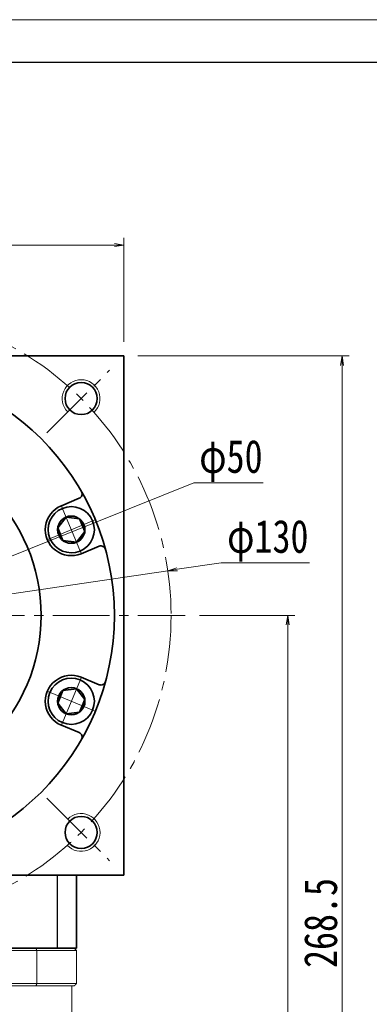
# Model space of a CAD drawing. Header units: millimetres. Extents: x -4 to 761, y -10 to 528.
# Tile 9 of 9: x 482 to 556, y 319 to 528. Entities that reach past the tile are written whole.
import ezdxf

# ---------------------------------------------------------------- set-up
doc = ezdxf.new("R2010")
doc.units = ezdxf.units.MM
doc.set_wipeout_variables(frame=1)
doc.linetypes.add('点画线', pattern=[18, 12, -2, 2, -2])
doc.layers.add('7标注层', color=4, linetype='Continuous')
for name, color, linetype, lineweight in [('EB0', 7, 'Continuous', 35), ('中心线层', 1, '点画线', 18), ('图框_外框线', 7, 'Continuous', 18), ('尺寸线层', 3, 'Continuous', 18), ('粗实线层', 7, 'Continuous', 35)]:
    doc.layers.add(name, color=color, linetype=linetype, lineweight=lineweight)
doc.styles.add('宋体', font='SimSun.ttf', dxfattribs={"width": 0.8})
doc.dimstyles.new('A水平标注$0', dxfattribs={"dimtxt": 3.5, "dimasz": 2, "dimexe": 1.5, "dimexo": 3, "dimgap": 1.1, "dimtad": 1, "dimtoh": 1, "dimdec": 4, "dimdsep": 46, "dimtxsty": '宋体', "dimblk": 'OPEN', "dimcen": 3, "dimclrd": 3, "dimclre": 3, "dimclrt": 6, "dimadec": 0, "dimazin": 0, "dimtm": 1e-09, "dimtfac": 1, "dimtdec": 4, "dimtix": 1, "dimtmove": 0, "dimatfit": 3, "dimldrblk": 'OPEN', "dimfxl": 0, "dimlwd": 13, "dimlwe": 13, "dimarcsym": 0})
doc.dimstyles.new('D直径标注φ25', dxfattribs={"dimtxt": 3.5, "dimasz": 2, "dimexe": 1, "dimexo": 3, "dimtad": 1, "dimtoh": 1, "dimdec": 1, "dimdsep": 46, "dimtxsty": '宋体', "dimblk": 'OPEN', "dimcen": 3, "dimclrd": 3, "dimclre": 3, "dimclrt": 130, "dimadec": 0, "dimazin": 0, "dimtm": 1e-09, "dimtfac": 1, "dimtdec": 1, "dimtmove": 0, "dimatfit": 0, "dimldrblk": 'OPEN', "dimfxl": 0, "dimlwd": 13, "dimlwe": 13, "dimarcsym": 0})

# ---------------------------------------------------------------- blocks, each defined once
blk = doc.blocks.new('_Open')
at = {"color": 0, "linetype": 'ByBlock', "lineweight": -2}
for p, q in [((-1, 0.17), (0, 0)), ((-1, -0.17), (0, 0)), ((0, 0), (-1, 0))]:
    blk.add_line(p, q, dxfattribs=at)
blk = doc.blocks.new('*D20')
at = {"layer": 'Defpoints', "color": 0, "transparency": 16777216}
for p in [(503.96, 480.06), (393.96, 456.56), (503.96, 456.56)]:
    blk.add_point(p, dxfattribs=at)
at = {"layer": '尺寸线层', "color": 3, "lineweight": 13, "transparency": 16777216}
for p, q in [((393.96, 459.56), (393.96, 481.56)), ((395.96, 480.06), (501.96, 480.06)), ((503.96, 459.56), (503.96, 481.56))]:
    blk.add_line(p, q, dxfattribs=at)
at = {"layer": '尺寸线层', "color": 3, "lineweight": 13, "transparency": 16777216, "xscale": 2, "yscale": 2, "zscale": 2, "rotation": 180}
blk.add_blockref('_Open', (393.96, 480.06), dxfattribs=at)
at = {"layer": '尺寸线层', "color": 3, "lineweight": 13, "transparency": 16777216, "xscale": 2, "yscale": 2, "zscale": 2}
blk.add_blockref('_Open', (503.96, 480.06), dxfattribs=at)
at = {"layer": '尺寸线层', "color": 6, "transparency": 16777216, "insert": (448.96, 484.49), "char_height": 7, "attachment_point": 5, "style": '宋体', "bg_fill": 3, "box_fill_scale": 1.1, "bg_fill_color": 257, "bg_fill_transparency": 0}
blk.add_mtext('110', dxfattribs=at)
blk = doc.blocks.new('*D22')
at = {"layer": 'Defpoints', "color": 0, "transparency": 16777216}
for p in [(513.26, 411.06), (384.66, 392.07)]:
    blk.add_point(p, dxfattribs=at)
at = {"layer": '尺寸线层', "color": 3, "lineweight": 13, "transparency": 16777216}
for p, q in [((384.66, 392.07), (513.26, 411.06)), ((524.59, 412.74), (515.24, 411.35)), ((543.27, 412.74), (524.59, 412.74)), ((382.68, 391.78), (380.7, 391.48))]:
    blk.add_line(p, q, dxfattribs=at)
at = {"layer": '尺寸线层', "color": 3, "lineweight": 13, "transparency": 16777216, "xscale": 2, "yscale": 2, "zscale": 2}
for p, rotation in [((513.26, 411.06), 188.4014723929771), ((384.66, 392.07), 8.40147239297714)]:
    blk.add_blockref('_Open', p, dxfattribs=dict(at, rotation=rotation))
at = {"layer": '尺寸线层', "color": 130, "transparency": 16777216, "insert": (534.43, 417.39), "char_height": 7, "attachment_point": 5, "style": '宋体', "bg_fill": 3, "box_fill_scale": 1.1, "bg_fill_color": 257, "bg_fill_transparency": 0}
blk.add_mtext('φ130', dxfattribs=at)
blk = doc.blocks.new('*D23')
at = {"layer": 'Defpoints', "color": 0, "transparency": 16777216}
for p in [(516.96, 401.56), (493.56, 188.06), (538.64, 188.06)]:
    blk.add_point(p, dxfattribs=at)
at = {"layer": '尺寸线层', "color": 3, "lineweight": 13, "transparency": 16777216}
for p, q in [((519.96, 401.56), (540.14, 401.56)), ((538.64, 399.56), (538.64, 190.06)), ((496.56, 188.06), (540.14, 188.06))]:
    blk.add_line(p, q, dxfattribs=at)
at = {"layer": '尺寸线层', "color": 3, "lineweight": 13, "transparency": 16777216, "xscale": 2, "yscale": 2, "zscale": 2}
for p, rotation in [((538.64, 401.56), 90), ((538.64, 188.06), 270)]:
    blk.add_blockref('_Open', p, dxfattribs=dict(at, rotation=rotation))
at = {"layer": '尺寸线层', "color": 6, "transparency": 16777216, "insert": (534.14, 294.81), "char_height": 7, "attachment_point": 5, "rotation": 90, "style": '宋体', "bg_fill": 3, "box_fill_scale": 1.1, "bg_fill_color": 257, "bg_fill_transparency": 0}
blk.add_mtext('213.5', dxfattribs=at)
blk = doc.blocks.new('*D24')
at = {"layer": 'Defpoints', "color": 0, "transparency": 16777216}
for p in [(503.96, 456.56), (550.14, 456.56), (493.56, 188.06)]:
    blk.add_point(p, dxfattribs=at)
at = {"layer": '尺寸线层', "color": 3, "lineweight": 13, "transparency": 16777216}
for p, q in [((506.96, 456.56), (551.64, 456.56)), ((550.14, 190.06), (550.14, 454.56)), ((496.56, 188.06), (551.64, 188.06))]:
    blk.add_line(p, q, dxfattribs=at)
at = {"layer": '尺寸线层', "color": 3, "lineweight": 13, "transparency": 16777216, "xscale": 2, "yscale": 2, "zscale": 2}
for p, rotation in [((550.14, 456.56), 90), ((550.14, 188.06), 270)]:
    blk.add_blockref('_Open', p, dxfattribs=dict(at, rotation=rotation))
at = {"layer": '尺寸线层', "color": 6, "transparency": 16777216, "insert": (545.64, 336.41), "char_height": 7, "attachment_point": 5, "rotation": 90, "style": '宋体', "bg_fill": 3, "box_fill_scale": 1.1, "bg_fill_color": 257, "bg_fill_transparency": 0}
blk.add_mtext('268.5', dxfattribs=at)
blk = doc.blocks.new('*X7')
at = {"layer": '中心线层', "linetype": '点画线', "lineweight": 18}
for p, q in [((0, -5.64), (0, 5.64)), ((-5.64, 0), (5.64, 0))]:
    blk.add_line(p, q, dxfattribs=at)
at = {"layer": '粗实线层'}
for p, q in [((-2.89, 0), (-1.44, 2.5)), ((-1.44, 2.5), (1.44, 2.5)), ((2.89, 0), (1.44, 2.5)), ((2.89, 0), (1.44, 2.5)), ((-2.89, 0), (-1.44, -2.5)), ((2.89, 0), (1.44, -2.5)), ((-1.44, -2.5), (1.44, -2.5))]:
    blk.add_line(p, q, dxfattribs=at)
blk.add_circle((0, 0), 2.89, dxfattribs=at)
for start, end in [(0, 180), (180, 360)]:
    blk.add_arc((0, 0), 4.89, start, end, dxfattribs=at)
blk = doc.blocks.new('*D25')
at = {"layer": 'Defpoints', "color": 0, "transparency": 16777216}
for p in [(472.15, 410.9), (425.77, 392.23)]:
    blk.add_point(p, dxfattribs=at)
at = {"layer": '尺寸线层', "color": 3, "lineweight": 13, "transparency": 16777216}
for p, q in [((518.78, 429.68), (474.01, 411.65)), ((533.46, 429.68), (518.78, 429.68)), ((425.77, 392.23), (472.15, 410.9)), ((423.91, 391.48), (422.06, 390.73))]:
    blk.add_line(p, q, dxfattribs=at)
at = {"layer": '尺寸线层', "color": 3, "lineweight": 13, "transparency": 16777216, "xscale": 2, "yscale": 2, "zscale": 2}
for p, rotation in [((472.15, 410.9), 201.9294855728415), ((425.77, 392.23), 21.92948557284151)]:
    blk.add_blockref('_Open', p, dxfattribs=dict(at, rotation=rotation))
at = {"layer": '尺寸线层', "color": 130, "transparency": 16777216, "insert": (526.62, 434.33), "char_height": 7, "attachment_point": 5, "style": '宋体', "bg_fill": 3, "box_fill_scale": 1.1, "bg_fill_color": 257, "bg_fill_transparency": 0}
blk.add_mtext('φ50', dxfattribs=at)

msp = doc.modelspace()

# ---------------------------------------------------------------- linework, layer by layer
at = {"color": 7, "linetype": 'Continuous', "lineweight": 15}
for p, q in [((412.36744, 330.56476), (485.55214, 330.56476)), ((485.37408, 331.06476), (412.54551, 331.06476)), ((485.55214, 323.56476), (485.55214, 330.56476)), ((485.55214, 323.56476), (412.36744, 323.56476)), ((412.54551, 323.06476), (485.37408, 323.06476))]:
    msp.add_line(p, q, dxfattribs=at)
for points in [[(485.37408, 331.06476), (485.55214, 330.56476)], [(485.55214, 323.56476), (485.37408, 323.06476)]]:
    msp.add_open_spline(points, degree=1, dxfattribs=at)
at = {"layer": '7标注层'}
msp.add_line((489.95979, 331.06476), (489.95979, 346.56476), dxfattribs=at)
at = {"layer": 'EB0'}
for p, q in [((493.95979, 331.06476), (403.95979, 331.06476)), ((488.95979, 331.06476), (493.95979, 331.06476))]:
    msp.add_line(p, q, dxfattribs=at)
at = {"layer": '中心线层'}
for p, q in [((487.6798, 440.28477), (500.95594, 453.56091)), ((380.95979, 401.56476), (516.95979, 401.56476)), ((487.6798, 362.84474), (500.95594, 349.5686))]:
    msp.add_line(p, q, dxfattribs=at)
msp.add_circle((448.95979, 401.56476), 65, dxfattribs=at)
at = {"layer": '图框_外框线', "color": 3}
msp.add_lwpolyline([(0, -10.40431), (761.09267, -10.40431), (761.09267, 527.79693), (0, 527.79693)], close=True, dxfattribs=at)
at = {"layer": '图框_外框线', "color": 3, "lineweight": 25}
msp.add_lwpolyline([(45.30314, -1.34369), (752.03204, -1.34369), (752.03204, 518.7363), (45.30314, 518.7363)], close=True, dxfattribs=at)
at = {"layer": '粗实线层'}
for p, q in [((393.95979, 456.56476), (503.95979, 456.56476)), ((503.95979, 456.56476), (503.95979, 346.56476)), ((503.95979, 346.56476), (393.95979, 346.56476)), ((493.95979, 331.06476), (493.95979, 346.56476))]:
    msp.add_line(p, q, dxfattribs=at)
for centre, radius in [((448.95979, 401.56476), 53), ((494.92173, 447.5267), 3.4), ((448.95979, 401.56476), 37.5), ((494.92173, 355.60281), 3.4)]:
    msp.add_circle(centre, radius, dxfattribs=at)
at = {"layer": '粗实线层', "lineweight": 18}
for centre, start, end in [((494.92173, 447.5267), 313.2367746, 225), ((494.92173, 355.60281), 223.2367746, 135)]:
    msp.add_arc(centre, 4, start, end, dxfattribs=at)

# ---------------------------------------------------------------- next in the draw order: dimensions: what is measured, and where the dimension line sits
at = {"layer": '尺寸线层'}
dim = msp.add_linear_dim(base=(503.95979, 480.0644), p1=(393.95979, 456.56476), p2=(503.95979, 456.56476), dimstyle='A水平标注$0', override={"dimtxt": 7, "dimgap": 1, "dimdec": 1, "dimpost": '<>', "dimblk": 'Open', "dimtvp": 0.1, "dimtfill": 1, "dimtfillclr": 256}, dxfattribs=at)
dim.commit()
dim.dimension.update_dxf_attribs({"geometry": '*D20', "text_midpoint": (448.95979, 484.48619)})
dim = msp.add_diameter_dim_2p(p1=(384.65733, 392.06771), p2=(513.26225, 411.0618), dimstyle='D直径标注φ25', override={"dimtxt": 7, "dimgap": 1, "dimpost": 'φ<>'}, dxfattribs=at)
dim.commit()
dim.dimension.update_dxf_attribs({"geometry": '*D22', "text_midpoint": (524.5917, 412.73509), "dimtype": 163})

# ---------------------------------------------------------------- next in the draw order: dimensions: what is measured, and where the dimension line sits
dim = msp.add_linear_dim(base=(538.64468, 188.06476), p1=(516.95979, 401.56476), p2=(493.55979, 188.06476), angle=270, dimstyle='A水平标注$0', override={"dimtxt": 7, "dimgap": 1, "dimtad": 1, "dimjust": 0, "dimdec": 1, "dimlfac": 1, "dimpost": '<>', "dimse1": 0, "dimse2": 0, "dimsd1": 0, "dimsd2": 0, "dimtofl": 1, "dimtvp": 0.1}, dxfattribs=at)
dim.commit()
dim.dimension.update_dxf_attribs({"geometry": '*D23', "text_midpoint": (534.14468, 294.81476)})

# ---------------------------------------------------------------- next in the draw order: dimensions: what is measured, and where the dimension line sits
dim = msp.add_linear_dim(base=(550.14373, 456.56476), p1=(493.55979, 188.06476), p2=(503.95979, 456.56476), angle=90, dimstyle='A水平标注$0', override={"dimtxt": 7, "dimgap": 1, "dimdec": 1, "dimpost": '<>', "dimblk": 'Open', "dimtvp": 0.1, "dimtfill": 1, "dimtfillclr": 256}, dxfattribs=at)
dim.commit()
dim.dimension.update_dxf_attribs({"geometry": '*D24', "text_midpoint": (550.14373, 336.41124), "dimtype": 160})

# ---------------------------------------------------------------- next in the draw order: linework, layer by layer
at = {"color": 7, "linetype": 'Continuous', "lineweight": 15}
for p, q in [((493.45979, 331.06476), (485.37408, 331.06476)), ((485.55214, 330.56476), (493.95979, 330.56476)), ((493.95979, 330.56476), (493.95979, 323.56476)), ((493.95979, 323.56476), (485.55214, 323.56476)), ((485.37408, 323.06476), (493.45979, 323.06476))]:
    msp.add_line(p, q, dxfattribs=at)
for points in [[(493.45979, 331.06476), (493.95979, 330.56476)], [(493.45979, 323.06476), (493.95979, 323.56476)], [(492.95979, 323.06476), (492.95979, 296.06476)]]:
    msp.add_open_spline(points, degree=1, dxfattribs=at)
at = {"layer": '中心线层'}
for p, q in [((487.6798, 440.28477), (500.95594, 453.56091)), ((487.6798, 362.84474), (500.95594, 349.5686))]:
    msp.add_line(p, q, dxfattribs=at)
at = {"layer": '粗实线层'}
for p, q in [((490.73931, 424.82356), (494.51997, 426.38955)), ((494.94883, 414.66088), (498.72948, 416.22688)), ((494.94883, 388.46863), (498.72948, 386.90263)), ((490.73931, 378.30596), (494.51997, 376.73996))]:
    msp.add_line(p, q, dxfattribs=at)
for centre in [(494.92173, 447.5267), (494.92173, 355.60281)]:
    msp.add_circle(centre, 3.4, dxfattribs=at)
at = {"layer": '粗实线层', "lineweight": 18}
for centre, start, end in [((494.92173, 447.5267), 313.2367746, 225), ((494.92173, 355.60281), 223.2367746, 135)]:
    msp.add_arc(centre, 4, start, end, dxfattribs=at)
at = {"layer": '粗实线层'}
for centre, radius, start, end in [((494.13728, 427.31343), 1, 292.4999656, 29.6808355), ((492.84407, 419.74222), 5.5, 112.5, 292.5), ((499.11217, 415.303), 1, 15.3191645, 112.5000344), ((492.84407, 383.38729), 5.5, 67.5, 247.5), ((499.11217, 387.82651), 1, 247.4999656, 344.6808355), ((494.13728, 375.81608), 1, 330.3191645, 67.5000344)]:
    msp.add_arc(centre, radius, start, end, dxfattribs=at)

# ---------------------------------------------------------------- next in the draw order: wipeouts: each hides what was drawn before it
for points in [[(494.71539, 415.22445), (494.74075, 415.23503), (494.76604, 415.24576), (494.79128, 415.25663), (494.81645, 415.26764), (494.84156, 415.2788), (494.86661, 415.29009), (494.89159, 415.30153), (494.91651, 415.3131), (494.94137, 415.32482), (494.96616, 415.33667), (494.99088, 415.34866), (495.01553, 415.3608), (495.04011, 415.37307), (495.06463, 415.38548), (495.08907, 415.39802), (495.11345, 415.4107), (495.13775, 415.42352), (495.16198, 415.43648), (495.18614, 415.44957), (495.21022, 415.4628), (495.23423, 415.47616), (495.25816, 415.48966), (495.28202, 415.50329), (495.3058, 415.51706), (495.3295, 415.53096), (495.35312, 415.54499), (495.37667, 415.55915), (495.40013, 415.57345), (495.42352, 415.58788), (495.44682, 415.60244), (495.44682, 415.60244), (495.6374, 415.72857), (495.82189, 415.86347), (495.99986, 416.00684), (496.17095, 416.15837), (496.33477, 416.31773), (496.49096, 416.48457), (496.63919, 416.65852), (496.77912, 416.83921), (496.91047, 417.02624), (497.03293, 417.21921), (497.14624, 417.41768), (497.25015, 417.62124), (497.34444, 417.82942), (497.4289, 418.04179), (497.50334, 418.25786), (497.56761, 418.47719), (497.62155, 418.69927), (497.66507, 418.92363), (497.69805, 419.14978), (497.72043, 419.37723), (497.73216, 419.60547), (497.73321, 419.83401), (497.72358, 420.06235), (497.70329, 420.28999), (497.67239, 420.51643), (497.63094, 420.74118), (497.57904, 420.96375), (497.5168, 421.18366), (497.44434, 421.40041), (497.36184, 421.61354), (497.36184, 421.61354), (497.26947, 421.82258), (497.16744, 422.02708), (497.05596, 422.22659), (496.93528, 422.42068), (496.80566, 422.60891), (496.66739, 422.79088), (496.52077, 422.96619), (496.36612, 423.13446), (496.20377, 423.29532), (496.03409, 423.44841), (495.85744, 423.59342), (495.6742, 423.73001), (495.48478, 423.85789), (495.2896, 423.97678), (495.08907, 424.08642), (494.88364, 424.18657), (494.67376, 424.27701), (494.45988, 424.35755), (494.24247, 424.428), (494.022, 424.48823), (493.79896, 424.53808), (493.57384, 424.57746), (493.34712, 424.60627), (493.1193, 424.62447), (492.89088, 424.63199), (492.66236, 424.62884), (492.43424, 424.61501), (492.20701, 424.59054), (491.98118, 424.55548), (491.75722, 424.50991), (491.75722, 424.50991), (491.73045, 424.50373), (491.70371, 424.49739), (491.67701, 424.49091), (491.65035, 424.48428), (491.62372, 424.4775), (491.59713, 424.47056), (491.57059, 424.46348), (491.54408, 424.45625), (491.51761, 424.44887), (491.49119, 424.44135), (491.4648, 424.43367), (491.43846, 424.42585), (491.41217, 424.41787), (491.38592, 424.40976), (491.35972, 424.40149), (491.33356, 424.39307), (491.30745, 424.38451), (491.28139, 424.37581), (491.25538, 424.36695), (491.22942, 424.35795), (491.20351, 424.34881), (491.17765, 424.33952), (491.15185, 424.33008), (491.12609, 424.3205), (491.1004, 424.31077), (491.07475, 424.3009), (491.04917, 424.29089), (491.02364, 424.28073), (490.99816, 424.27043), (490.97275, 424.25999), (490.97275, 424.25999), (490.73887, 424.15586), (490.51076, 424.03963), (490.28905, 423.91163), (490.07434, 423.7722), (489.86723, 423.62172), (489.66827, 423.4606), (489.47802, 423.2893), (489.29699, 423.10827), (489.12568, 422.91802), (488.96457, 422.71906), (488.81409, 422.51195), (488.67466, 422.29724), (488.54665, 422.07553), (488.43043, 421.84742), (488.3263, 421.61354), (488.23455, 421.37453), (488.15544, 421.13105), (488.08918, 420.88377), (488.03595, 420.63335), (487.9959, 420.38049), (487.96914, 420.12588), (487.95575, 419.87022), (487.95575, 419.61421), (487.96914, 419.35855), (487.9959, 419.10395), (488.03595, 418.85109), (488.08918, 418.60067), (488.15544, 418.35338), (488.23455, 418.1099), (488.3263, 417.8709), (488.3263, 417.8709), (488.43043, 417.63702), (488.54665, 417.40891), (488.67466, 417.1872), (488.81409, 416.97249), (488.96457, 416.76538), (489.12568, 416.56642), (489.29699, 416.37616), (489.47802, 416.19514), (489.66827, 416.02383), (489.86723, 415.86272), (490.07434, 415.71224), (490.28905, 415.57281), (490.51076, 415.4448), (490.73887, 415.32858), (490.97275, 415.22445), (491.21175, 415.1327), (491.45523, 415.05359), (491.70252, 414.98733), (491.95294, 414.9341), (492.2058, 414.89405), (492.46041, 414.86729), (492.71606, 414.85389), (492.97208, 414.85389), (493.22773, 414.86729), (493.48234, 414.89405), (493.7352, 414.9341), (493.98562, 414.98733), (494.23291, 415.05359), (494.47639, 415.1327)], [(490.97275, 378.86952), (490.99816, 378.85908), (491.02364, 378.84878), (491.04917, 378.83862), (491.07475, 378.82861), (491.1004, 378.81874), (491.12609, 378.80901), (491.15185, 378.79943), (491.17765, 378.78999), (491.20351, 378.7807), (491.22942, 378.77156), (491.25538, 378.76256), (491.28139, 378.75371), (491.30745, 378.745), (491.33356, 378.73644), (491.35972, 378.72802), (491.38592, 378.71976), (491.41217, 378.71164), (491.43846, 378.70366), (491.4648, 378.69584), (491.49119, 378.68816), (491.51761, 378.68064), (491.54408, 378.67326), (491.57059, 378.66603), (491.59713, 378.65895), (491.62372, 378.65202), (491.65035, 378.64523), (491.67701, 378.6386), (491.70371, 378.63212), (491.73045, 378.62579), (491.75722, 378.6196), (491.75722, 378.6196), (491.98118, 378.57403), (492.20701, 378.53897), (492.43424, 378.5145), (492.66236, 378.50067), (492.89088, 378.49752), (493.1193, 378.50504), (493.34712, 378.52324), (493.57384, 378.55205), (493.79896, 378.59143), (494.022, 378.64129), (494.24247, 378.70151), (494.45988, 378.77196), (494.67376, 378.8525), (494.88364, 378.94294), (495.08907, 379.04309), (495.2896, 379.15273), (495.48478, 379.27162), (495.6742, 379.3995), (495.85744, 379.53609), (496.03409, 379.6811), (496.20377, 379.83419), (496.36612, 379.99505), (496.52077, 380.16332), (496.66739, 380.33863), (496.80566, 380.5206), (496.93528, 380.70883), (497.05596, 380.90292), (497.16744, 381.10243), (497.26947, 381.30693), (497.36184, 381.51597), (497.36184, 381.51597), (497.44434, 381.7291), (497.5168, 381.94586), (497.57904, 382.16576), (497.63094, 382.38833), (497.67239, 382.61308), (497.70329, 382.83953), (497.72358, 383.06717), (497.73321, 383.29551), (497.73216, 383.52404), (497.72043, 383.75229), (497.69805, 383.97973), (497.66507, 384.20588), (497.62155, 384.43024), (497.56761, 384.65233), (497.50334, 384.87165), (497.4289, 385.08772), (497.34444, 385.30009), (497.25015, 385.50827), (497.14624, 385.71183), (497.03293, 385.9103), (496.91047, 386.10327), (496.77912, 386.2903), (496.63919, 386.47099), (496.49096, 386.64494), (496.33477, 386.81178), (496.17095, 386.97114), (495.99986, 387.12267), (495.82189, 387.26604), (495.6374, 387.40094), (495.44682, 387.52708), (495.44682, 387.52708), (495.42352, 387.54163), (495.40013, 387.55606), (495.37667, 387.57036), (495.35312, 387.58452), (495.3295, 387.59856), (495.3058, 387.61245), (495.28202, 387.62622), (495.25816, 387.63985), (495.23423, 387.65335), (495.21022, 387.66671), (495.18614, 387.67994), (495.16198, 387.69303), (495.13775, 387.70599), (495.11345, 387.71881), (495.08907, 387.73149), (495.06463, 387.74404), (495.04011, 387.75644), (495.01553, 387.76871), (494.99088, 387.78085), (494.96616, 387.79284), (494.94137, 387.80469), (494.91651, 387.81641), (494.89159, 387.82798), (494.86661, 387.83942), (494.84156, 387.85071), (494.81645, 387.86187), (494.79128, 387.87288), (494.76604, 387.88375), (494.74075, 387.89448), (494.71539, 387.90506), (494.71539, 387.90506), (494.47639, 387.99681), (494.23291, 388.07592), (493.98562, 388.14218), (493.7352, 388.19541), (493.48234, 388.23546), (493.22773, 388.26222), (492.97208, 388.27562), (492.71606, 388.27562), (492.46041, 388.26222), (492.2058, 388.23546), (491.95294, 388.19541), (491.70252, 388.14218), (491.45523, 388.07592), (491.21175, 387.99681), (490.97275, 387.90506), (490.73887, 387.80093), (490.51076, 387.68471), (490.28905, 387.5567), (490.07434, 387.41727), (489.86723, 387.26679), (489.66827, 387.10568), (489.47802, 386.93437), (489.29699, 386.75335), (489.12568, 386.56309), (488.96457, 386.36414), (488.81409, 386.15702), (488.67466, 385.94231), (488.54665, 385.7206), (488.43043, 385.49249), (488.3263, 385.25861), (488.3263, 385.25861), (488.23455, 385.01961), (488.15544, 384.77613), (488.08918, 384.52884), (488.03595, 384.27842), (487.9959, 384.02557), (487.96914, 383.77096), (487.95575, 383.5153), (487.95575, 383.25929), (487.96914, 383.00363), (487.9959, 382.74902), (488.03595, 382.49616), (488.08918, 382.24574), (488.15544, 381.99846), (488.23455, 381.75498), (488.3263, 381.51597), (488.43043, 381.28209), (488.54665, 381.05399), (488.67466, 380.83227), (488.81409, 380.61757), (488.96457, 380.41045), (489.12568, 380.21149), (489.29699, 380.02124), (489.47802, 379.84021), (489.66827, 379.66891), (489.86723, 379.50779), (490.07434, 379.35732), (490.28905, 379.21788), (490.51076, 379.08988), (490.73887, 378.97365)]]:
    msp.add_wipeout(points).dxf.layer = '粗实线层'

# ---------------------------------------------------------------- next in the draw order: block references
for p, rotation in [((492.84407, 419.74222), 292.5000000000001), ((492.84407, 383.38729), 247.5000000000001)]:
    msp.add_blockref('*X7', p, dxfattribs=dict(at, rotation=rotation))

# ---------------------------------------------------------------- next in the draw order: dimensions: what is measured, and where the dimension line sits
at = {"layer": '尺寸线层'}
dim = msp.add_diameter_dim_2p(p1=(425.76869, 392.22813), p2=(472.1509, 410.90139), dimstyle='D直径标注φ25', override={"dimtxt": 7, "dimgap": 1, "dimpost": 'φ<>'}, dxfattribs=at)
dim.commit()
dim.dimension.update_dxf_attribs({"geometry": '*D25', "text_midpoint": (526.62056, 429.67598), "dimtype": 163})

doc.saveas('drawing.dxf')
